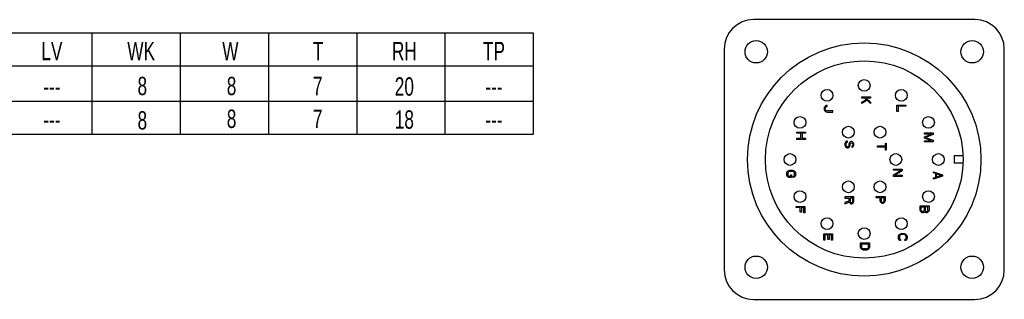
# Model space of a CAD drawing. Header units: millimetres. Extents: x -95 to 535, y -111 to 334.
# Tile 6 of 20: x 113 to 247, y 100 to 138. Entities that reach past the tile are written whole.
import ezdxf
from ezdxf.enums import TextEntityAlignment as Align

# ---------------------------------------------------------------- set-up
doc = ezdxf.new("R2010")
doc.units = ezdxf.units.MM
doc.header["$LTSCALE"] = 23.1
doc.layers.get('0').update_dxf_attribs({"linetype": 'CONTINUOUS'})
doc.layers.add('3_ALL_AXES', color=7, linetype='CONTINUOUS')
doc.layers.add('7_ALL_FEATURES', color=7, linetype='CONTINUOUS')
doc.styles.get("Standard").update_dxf_attribs({"font": 'txt', "width": 0.7})

msp = doc.modelspace()

# ---------------------------------------------------------------- linework, layer by layer
at = {"color": 7, "linetype": 'Continuous'}
for p, q in [((22.7405, 136.5457), (182.7405, 136.5457)), ((122.7405, 136.5457), (122.7405, 122.7151)), ((134.7405, 136.5457), (134.7405, 122.7151)), ((146.7405, 136.5457), (146.7405, 122.7151)), ((158.7405, 136.5457), (158.7405, 122.7151)), ((170.7405, 136.5457), (170.7405, 122.7151)), ((182.7405, 136.5457), (182.7405, 122.7151)), ((22.7405, 132.0457), (182.7405, 132.0457)), ((22.7405, 127.2151), (182.7405, 127.2151)), ((227.4123, 127.6385), (227.4123, 127.7885)), ((227.4123, 127.7885), (228.6123, 127.7885)), ((227.8209, 127.6385), (227.4123, 127.6385)), ((227.4123, 127.0885), (227.9996, 127.4635)), ((228.1272, 127.3385), (227.4123, 126.8885)), ((227.9996, 127.4635), (227.8209, 127.6385)), ((228.0251, 127.6385), (228.6123, 127.0885)), ((228.6123, 127.6385), (228.0251, 127.6385)), ((228.6123, 126.8885), (228.1272, 127.3385)), ((228.6123, 127.7885), (228.6123, 127.6385)), ((222.3179, 126.3635), (222.2923, 126.2385)), ((222.2923, 126.2385), (222.2923, 126.1385)), ((222.2923, 126.1385), (222.3179, 126.0135)), ((222.3689, 126.4635), (222.3179, 126.3635)), ((222.3179, 126.0135), (222.3689, 125.9135)), ((222.4711, 126.5635), (222.3689, 126.4635)), ((222.3689, 125.9135), (222.4711, 125.8135)), ((222.4455, 126.2385), (222.4711, 126.3385)), ((222.4455, 126.1385), (222.4455, 126.2385)), ((222.4711, 126.0385), (222.4455, 126.1385)), ((222.5732, 126.6135), (222.4711, 126.5635)), ((222.4711, 126.3385), (222.5221, 126.4135)), ((222.5221, 125.9635), (222.4711, 126.0385)), ((222.5221, 126.4135), (222.5987, 126.4635)), ((222.5987, 125.9135), (222.5221, 125.9635)), ((222.7009, 126.6385), (222.5732, 126.6135)), ((222.5987, 126.4635), (222.7009, 126.4885)), ((222.7009, 125.8885), (222.5987, 125.9135)), ((222.7009, 126.4885), (222.7009, 126.6385)), ((223.4923, 125.8885), (222.7009, 125.8885)), ((223.4923, 125.7385), (223.4923, 125.8885)), ((227.4123, 126.8885), (227.4123, 127.0885)), ((228.6123, 127.0885), (228.6123, 126.8885)), ((232.1923, 125.7885), (232.1923, 126.6885)), ((232.1923, 126.6885), (233.3923, 126.6885)), ((232.3455, 126.5385), (232.3455, 125.7885)), ((233.3923, 126.5385), (232.3455, 126.5385)), ((233.3923, 126.6885), (233.3923, 126.5385)), ((222.4711, 125.8135), (222.5732, 125.7635)), ((222.5732, 125.7635), (222.7009, 125.7385)), ((222.7009, 125.7385), (223.4923, 125.7385)), ((232.3455, 125.7885), (232.1923, 125.7885)), ((22.7405, 122.7151), (182.7405, 122.7151)), ((218.5723, 122.8585), (218.5723, 123.0085)), ((218.5723, 123.0085), (219.7723, 123.0085)), ((219.134, 122.8585), (218.5723, 122.8585)), ((218.5723, 122.0085), (218.5723, 122.1585)), ((218.5723, 122.1585), (219.134, 122.1585)), ((219.7723, 122.0085), (218.5723, 122.0085)), ((219.134, 122.1585), (219.134, 122.8585)), ((219.2872, 122.8585), (219.2872, 122.1585)), ((219.7723, 122.8585), (219.2872, 122.8585)), ((219.2872, 122.1585), (219.7723, 122.1585)), ((219.7723, 123.0085), (219.7723, 122.8585)), ((219.7723, 122.1585), (219.7723, 122.0085)), ((235.9257, 122.8785), (237.1257, 122.8785)), ((235.9257, 122.7285), (235.9257, 122.8785)), ((235.9257, 122.3785), (236.8704, 122.7285)), ((236.8704, 122.7285), (235.9257, 122.7285)), ((235.9257, 122.1785), (235.9257, 122.3785)), ((236.8704, 121.8285), (235.9257, 122.1785)), ((235.9257, 121.8285), (236.8704, 121.8285)), ((235.9257, 121.6785), (235.9257, 121.8285)), ((237.1257, 122.6535), (236.0533, 122.2785)), ((236.0533, 122.2785), (237.1257, 121.9035)), ((237.1257, 122.8785), (237.1257, 122.6535)), ((237.1257, 121.9035), (237.1257, 121.6785)), ((225.1512, 121.5535), (225.1257, 121.4285)), ((225.1257, 121.4285), (225.1257, 121.2285)), ((225.1257, 121.2285), (225.1512, 121.1035)), ((225.2278, 121.6785), (225.1512, 121.5535)), ((225.1512, 121.1035), (225.2023, 121.0035)), ((225.2023, 121.0035), (225.3044, 120.9035)), ((225.3555, 121.7535), (225.2278, 121.6785)), ((225.2789, 121.4285), (225.3044, 121.5285)), ((225.2789, 121.2285), (225.2789, 121.4285)), ((225.3044, 121.1285), (225.2789, 121.2285)), ((225.3044, 121.5285), (225.381, 121.6035)), ((225.3555, 121.0535), (225.3044, 121.1285)), ((225.3044, 120.9035), (225.4065, 120.8535)), ((225.4576, 121.7785), (225.3555, 121.7535)), ((225.4321, 121.0035), (225.3555, 121.0535)), ((225.381, 121.6035), (225.4576, 121.6285)), ((225.4065, 120.8535), (225.5342, 120.8535)), ((225.5087, 121.0035), (225.4321, 121.0035)), ((225.4576, 121.6285), (225.4576, 121.7785)), ((225.5853, 121.0535), (225.5087, 121.0035)), ((225.5342, 120.8535), (225.6363, 120.9035)), ((225.6363, 121.1285), (225.5853, 121.0535)), ((225.6618, 121.2285), (225.6363, 121.1285)), ((225.6363, 120.9035), (225.7384, 121.0035)), ((225.6874, 121.4785), (225.6618, 121.3785)), ((225.6618, 121.3785), (225.6618, 121.2285)), ((225.7384, 121.5785), (225.6874, 121.4785)), ((225.8406, 121.6785), (225.7384, 121.5785)), ((225.7384, 121.0035), (225.7895, 121.1035)), ((225.7895, 121.1035), (225.815, 121.2285)), ((225.815, 121.3785), (225.8406, 121.4535)), ((225.815, 121.2285), (225.815, 121.3785)), ((225.9427, 121.7035), (225.8406, 121.6785)), ((225.8406, 121.4535), (225.8916, 121.5285)), ((225.8916, 121.5285), (225.9682, 121.5535)), ((226.0448, 121.7035), (225.9427, 121.7035)), ((225.9682, 121.5535), (226.0193, 121.5535)), ((226.0193, 121.5535), (226.0959, 121.5285)), ((226.147, 121.6785), (226.0448, 121.7035)), ((226.0959, 121.1035), (226.0448, 121.0785)), ((226.0448, 121.0785), (226.0448, 120.9285)), ((226.0448, 120.9285), (226.1214, 120.9535)), ((226.0959, 121.5285), (226.147, 121.4535)), ((226.147, 121.1535), (226.0959, 121.1035)), ((226.1214, 120.9535), (226.2235, 121.0285)), ((226.2491, 121.5785), (226.147, 121.6785)), ((226.147, 121.4535), (226.1725, 121.3785)), ((226.1725, 121.2285), (226.147, 121.1535)), ((226.1725, 121.3785), (226.1725, 121.2285)), ((226.2235, 121.0285), (226.3001, 121.1285)), ((226.3001, 121.4785), (226.2491, 121.5785)), ((226.3257, 121.3785), (226.3001, 121.4785)), ((226.3001, 121.1285), (226.3257, 121.2535)), ((226.3257, 121.2535), (226.3257, 121.3785)), ((229.5423, 120.9585), (229.5423, 121.1085)), ((229.5423, 121.1085), (230.6147, 121.1085)), ((230.6147, 120.9585), (229.5423, 120.9585)), ((230.6147, 121.1085), (230.6147, 121.5085)), ((230.6147, 121.5085), (230.7423, 121.5085)), ((230.6147, 120.5585), (230.6147, 120.9585)), ((230.7423, 120.5585), (230.6147, 120.5585)), ((230.7423, 121.5085), (230.7423, 120.5585)), ((237.1257, 121.6785), (235.9257, 121.6785)), ((241.1687, 119.7685), (239.978, 119.7685)), ((239.978, 119.7685), (239.978, 118.7685)), ((231.7157, 117.9685), (232.9157, 117.9685)), ((231.7157, 117.8185), (231.7157, 117.9685)), ((232.7625, 117.8185), (231.7157, 117.8185)), ((231.7157, 117.1935), (232.7625, 117.8185)), ((232.9157, 117.9685), (232.9157, 117.7435)), ((241.1687, 118.7685), (239.978, 118.7685)), ((217.2023, 117.3985), (217.2279, 117.5235)), ((217.2023, 117.1735), (217.2023, 117.3985)), ((217.2279, 117.0485), (217.2023, 117.1735)), ((217.2279, 117.5235), (217.2789, 117.6235)), ((217.2789, 116.9485), (217.2279, 117.0485)), ((217.2789, 117.6235), (217.3811, 117.7235)), ((217.3811, 116.8485), (217.2789, 116.9485)), ((217.3811, 117.4985), (217.3555, 117.3985)), ((217.3555, 117.3985), (217.3555, 117.1735)), ((217.3555, 117.1735), (217.3811, 117.0735)), ((217.3811, 117.7235), (217.4832, 117.7735)), ((217.4321, 117.5735), (217.3811, 117.4985)), ((217.3811, 117.0735), (217.4321, 116.9985)), ((217.4832, 116.8235), (217.3811, 116.8485)), ((217.5087, 117.6235), (217.4321, 117.5735)), ((217.4321, 116.9985), (217.5087, 116.9735)), ((217.4832, 117.7735), (217.6109, 117.7985)), ((217.8662, 116.8235), (217.4832, 116.8235)), ((217.6109, 117.6485), (217.5087, 117.6235)), ((217.5087, 116.9735), (217.713, 116.9735)), ((217.6109, 117.7985), (217.9938, 117.7985)), ((217.9938, 117.6485), (217.6109, 117.6485)), ((217.713, 116.9735), (217.713, 117.1985)), ((217.713, 117.1985), (217.8662, 117.1985)), ((217.8662, 117.1985), (217.8662, 116.8235)), ((217.9938, 117.7985), (218.1215, 117.7735)), ((218.096, 117.6235), (217.9938, 117.6485)), ((218.1726, 117.5735), (218.096, 117.6235)), ((218.096, 116.9735), (218.1726, 116.9985)), ((218.096, 116.8235), (218.096, 116.9735)), ((218.2236, 116.8485), (218.096, 116.8235)), ((218.1215, 117.7735), (218.2236, 117.7235)), ((218.2236, 117.4985), (218.1726, 117.5735)), ((218.1726, 116.9985), (218.2236, 117.0735)), ((218.2236, 117.7235), (218.3257, 117.6235)), ((218.2492, 117.3985), (218.2236, 117.4985)), ((218.2236, 117.0735), (218.2492, 117.1735)), ((218.3257, 116.9485), (218.2236, 116.8485)), ((218.2492, 117.1735), (218.2492, 117.3985)), ((218.3257, 117.6235), (218.3768, 117.5235)), ((218.3768, 117.0485), (218.3257, 116.9485)), ((218.3768, 117.5235), (218.4023, 117.3985)), ((218.4023, 117.1735), (218.3768, 117.0485)), ((218.4023, 117.3985), (218.4023, 117.1735)), ((231.7157, 116.9685), (231.7157, 117.1935)), ((232.9157, 116.9685), (231.7157, 116.9685)), ((232.9157, 117.7435), (231.8944, 117.1185)), ((231.8944, 117.1185), (232.9157, 117.1185)), ((232.9157, 117.1185), (232.9157, 116.9685)), ((237.1623, 117.5985), (238.3623, 117.1985)), ((237.1623, 117.4485), (237.1623, 117.5985)), ((237.4687, 117.3485), (237.1623, 117.4485)), ((238.3623, 116.9985), (237.1623, 116.5985)), ((237.1623, 116.7485), (237.4687, 116.8485)), ((237.1623, 116.5985), (237.1623, 116.7485)), ((237.4687, 116.8485), (237.4687, 117.3485)), ((237.5709, 117.3235), (238.2602, 117.0985)), ((237.5709, 116.8735), (237.5709, 117.3235)), ((238.2602, 117.0985), (237.5709, 116.8735)), ((238.3623, 117.1985), (238.3623, 116.9985)), ((226.3257, 114.1685), (225.1257, 114.1685)), ((225.1257, 114.1685), (225.1257, 114.0185)), ((225.1257, 114.0185), (225.6618, 114.0185)), ((225.6618, 114.0185), (225.6618, 113.5935)), ((226.198, 114.0185), (225.815, 114.0185)), ((225.815, 114.0185), (225.815, 113.5435)), ((226.198, 113.5435), (226.198, 114.0185)), ((226.3257, 113.5685), (226.3257, 114.1685)), ((229.3757, 114.2185), (230.5757, 114.2185)), ((229.3757, 114.0685), (229.3757, 114.2185)), ((229.9118, 114.0685), (229.3757, 114.0685)), ((229.9118, 113.6185), (229.9118, 114.0685)), ((230.448, 114.0685), (230.065, 114.0685)), ((230.065, 114.0685), (230.065, 113.5935)), ((230.448, 113.5935), (230.448, 114.0685)), ((230.5757, 114.2185), (230.5757, 113.6185)), ((218.4823, 112.7385), (218.4823, 112.8885)), ((218.4823, 112.8885), (219.6823, 112.8885)), ((219.044, 112.7385), (218.4823, 112.7385)), ((219.044, 112.0885), (219.044, 112.7385)), ((219.1972, 112.7385), (219.1972, 112.0885)), ((219.5292, 112.7385), (219.1972, 112.7385)), ((219.5292, 111.9885), (219.5292, 112.7385)), ((219.6823, 112.8885), (219.6823, 111.9885)), ((225.6618, 113.5935), (225.1257, 113.3935)), ((225.1257, 113.2185), (225.7129, 113.4435)), ((225.1257, 113.3935), (225.1257, 113.2185)), ((225.7129, 113.4435), (225.764, 113.3435)), ((225.764, 113.3435), (225.8661, 113.2685)), ((225.815, 113.5435), (225.8406, 113.4685)), ((225.8406, 113.4685), (225.8916, 113.4185)), ((225.8661, 113.2685), (225.9427, 113.2435)), ((225.8916, 113.4185), (225.9682, 113.3935)), ((225.9427, 113.2435), (226.0448, 113.2435)), ((225.9682, 113.3935), (226.0448, 113.3935)), ((226.0448, 113.3935), (226.1214, 113.4185)), ((226.0448, 113.2435), (226.1214, 113.2685)), ((226.1214, 113.4185), (226.1725, 113.4685)), ((226.1214, 113.2685), (226.2235, 113.3435)), ((226.1725, 113.4685), (226.198, 113.5435)), ((226.2235, 113.3435), (226.3001, 113.4435)), ((226.3001, 113.4435), (226.3257, 113.5685)), ((229.9374, 113.4935), (229.9118, 113.6185)), ((230.014, 113.3935), (229.9374, 113.4935)), ((230.1161, 113.3185), (230.014, 113.3935)), ((230.065, 113.5935), (230.0906, 113.5185)), ((230.0906, 113.5185), (230.1416, 113.4685)), ((230.1927, 113.2935), (230.1161, 113.3185)), ((230.1416, 113.4685), (230.2182, 113.4435)), ((230.2948, 113.2935), (230.1927, 113.2935)), ((230.2182, 113.4435), (230.2948, 113.4435)), ((230.2948, 113.4435), (230.3714, 113.4685)), ((230.3714, 113.3185), (230.2948, 113.2935)), ((230.3714, 113.4685), (230.4225, 113.5185)), ((230.4735, 113.3935), (230.3714, 113.3185)), ((230.4225, 113.5185), (230.448, 113.5935)), ((230.5501, 113.4935), (230.4735, 113.3935)), ((230.5757, 113.6185), (230.5501, 113.4935)), ((235.3523, 112.9485), (236.5523, 112.9485)), ((235.3523, 112.3485), (235.3523, 112.9485)), ((235.5055, 112.7985), (235.8885, 112.7985)), ((235.5055, 112.3235), (235.5055, 112.7985)), ((235.8885, 112.7985), (235.8885, 112.3235)), ((236.3992, 112.7985), (236.0417, 112.7985)), ((236.0417, 112.7985), (236.0417, 112.3235)), ((236.3992, 112.3235), (236.3992, 112.7985)), ((236.5523, 112.9485), (236.5523, 112.3485)), ((219.1972, 112.0885), (219.044, 112.0885)), ((219.6823, 111.9885), (219.5292, 111.9885)), ((235.3779, 112.2235), (235.3523, 112.3485)), ((235.4545, 112.1235), (235.3779, 112.2235)), ((235.5566, 112.0485), (235.4545, 112.1235)), ((235.5311, 112.2485), (235.5055, 112.3235)), ((235.5821, 112.1985), (235.5311, 112.2485)), ((235.6332, 112.0235), (235.5566, 112.0485)), ((235.6587, 112.1735), (235.5821, 112.1985)), ((235.7609, 112.0235), (235.6332, 112.0235)), ((235.7353, 112.1735), (235.6587, 112.1735)), ((235.8119, 112.1985), (235.7353, 112.1735)), ((235.8374, 112.0485), (235.7609, 112.0235)), ((235.863, 112.2485), (235.8119, 112.1985)), ((235.9396, 112.1235), (235.8374, 112.0485)), ((235.8885, 112.3235), (235.863, 112.2485)), ((235.9651, 112.1735), (235.9396, 112.1235)), ((235.9906, 112.1235), (235.9651, 112.1735)), ((236.0928, 112.0485), (235.9906, 112.1235)), ((236.0417, 112.3235), (236.0672, 112.2485)), ((236.0672, 112.2485), (236.1183, 112.1985)), ((236.1694, 112.0235), (236.0928, 112.0485)), ((236.1183, 112.1985), (236.1949, 112.1735)), ((236.2715, 112.0235), (236.1694, 112.0235)), ((236.1949, 112.1735), (236.246, 112.1735)), ((236.246, 112.1735), (236.3226, 112.1985)), ((236.3481, 112.0485), (236.2715, 112.0235)), ((236.3226, 112.1985), (236.3736, 112.2485)), ((236.4502, 112.1235), (236.3481, 112.0485)), ((236.3736, 112.2485), (236.3992, 112.3235)), ((236.5268, 112.2235), (236.4502, 112.1235)), ((236.5523, 112.3485), (236.5268, 112.2235)), ((222.2423, 109.1585), (223.4423, 109.1585)), ((222.2423, 108.2585), (222.2423, 109.1585)), ((222.804, 109.0085), (222.3955, 109.0085)), ((222.3955, 109.0085), (222.3955, 108.2585)), ((222.804, 108.3585), (222.804, 109.0085)), ((223.2892, 109.0085), (222.9572, 109.0085)), ((222.9572, 109.0085), (222.9572, 108.3585)), ((223.2892, 108.2585), (223.2892, 109.0085)), ((223.4423, 109.1585), (223.4423, 108.2585)), ((232.3823, 108.7885), (232.4079, 108.9135)), ((232.3823, 108.5635), (232.3823, 108.7885)), ((232.4079, 108.4385), (232.3823, 108.5635)), ((232.4079, 108.9135), (232.4589, 109.0135)), ((232.4589, 108.3385), (232.4079, 108.4385)), ((232.4589, 109.0135), (232.5611, 109.1135)), ((232.5611, 108.8885), (232.5355, 108.7885)), ((232.5355, 108.7885), (232.5355, 108.5635)), ((232.5355, 108.5635), (232.5611, 108.4635)), ((232.5611, 109.1135), (232.6632, 109.1635)), ((232.6121, 108.9635), (232.5611, 108.8885)), ((232.5611, 108.4635), (232.6121, 108.3885)), ((232.6887, 109.0135), (232.6121, 108.9635)), ((232.6632, 109.1635), (232.7909, 109.1885)), ((232.7909, 109.0385), (232.6887, 109.0135)), ((232.7909, 109.1885), (233.1738, 109.1885)), ((233.1738, 109.0385), (232.7909, 109.0385)), ((233.1738, 109.1885), (233.3015, 109.1635)), ((233.276, 109.0135), (233.1738, 109.0385)), ((233.3526, 108.9635), (233.276, 109.0135)), ((233.3015, 109.1635), (233.4036, 109.1135)), ((233.4036, 108.8885), (233.3526, 108.9635)), ((233.3526, 108.3885), (233.4036, 108.4635)), ((233.4036, 109.1135), (233.5057, 109.0135)), ((233.4292, 108.7885), (233.4036, 108.8885)), ((233.4036, 108.4635), (233.4292, 108.5635)), ((233.4292, 108.5635), (233.4292, 108.7885)), ((233.5057, 109.0135), (233.5568, 108.9135)), ((233.5568, 108.4385), (233.5057, 108.3385)), ((233.5568, 108.9135), (233.5823, 108.7885)), ((233.5823, 108.5635), (233.5568, 108.4385)), ((233.5823, 108.7885), (233.5823, 108.5635)), ((222.3955, 108.2585), (222.2423, 108.2585)), ((222.9572, 108.3585), (222.804, 108.3585)), ((223.4423, 108.2585), (223.2892, 108.2585)), ((227.2523, 107.9285), (228.4523, 107.9285)), ((227.2523, 107.3285), (227.2523, 107.9285)), ((227.2779, 107.2035), (227.2523, 107.3285)), ((227.3289, 107.1035), (227.2779, 107.2035)), ((227.4311, 107.0035), (227.3289, 107.1035)), ((227.4055, 107.7785), (228.2992, 107.7785)), ((227.4055, 107.3285), (227.4055, 107.7785)), ((227.4311, 107.2285), (227.4055, 107.3285)), ((227.4821, 107.1535), (227.4311, 107.2285)), ((227.5587, 107.1035), (227.4821, 107.1535)), ((227.6609, 107.0785), (227.5587, 107.1035)), ((228.146, 107.1035), (228.0438, 107.0785)), ((228.2226, 107.1535), (228.146, 107.1035)), ((228.2736, 107.2285), (228.2226, 107.1535)), ((228.2992, 107.3285), (228.2736, 107.2285)), ((228.3757, 107.1035), (228.2736, 107.0035)), ((228.2992, 107.7785), (228.2992, 107.3285)), ((228.4268, 107.2035), (228.3757, 107.1035)), ((228.4523, 107.3285), (228.4268, 107.2035)), ((228.4523, 107.9285), (228.4523, 107.3285)), ((232.5611, 108.2385), (232.4589, 108.3385)), ((232.6887, 108.2135), (232.5611, 108.2385)), ((232.6121, 108.3885), (232.6887, 108.3635)), ((232.6887, 108.3635), (232.6887, 108.2135)), ((233.276, 108.3635), (233.3526, 108.3885)), ((233.276, 108.2135), (233.276, 108.3635)), ((233.4036, 108.2385), (233.276, 108.2135)), ((233.5057, 108.3385), (233.4036, 108.2385)), ((227.5332, 106.9535), (227.4311, 107.0035)), ((227.6609, 106.9285), (227.5332, 106.9535)), ((228.0438, 107.0785), (227.6609, 107.0785)), ((228.0438, 106.9285), (227.6609, 106.9285)), ((228.1715, 106.9535), (228.0438, 106.9285)), ((228.2736, 107.0035), (228.1715, 106.9535))]:
    msp.add_line(p, q, dxfattribs=at)
at = {"layer": '3_ALL_AXES', "color": 7, "linetype": 'Continuous'}
for centre, radius in [((213.058, 133.9485), 1.525), ((242.418, 133.9485), 1.525), ((227.738, 119.2685), 15.875), ((227.738, 119.2685), 13.44), ((227.738, 129.3598), 0.8), ((222.6924, 128.0078), 0.8), ((232.7837, 128.0078), 0.8), ((218.9987, 124.3142), 0.8), ((236.4774, 124.3142), 0.8), ((225.588, 122.9924), 0.8), ((229.888, 122.9924), 0.8), ((217.6467, 119.2685), 0.8), ((232.038, 119.2685), 0.8), ((237.8293, 119.2685), 0.8), ((225.588, 115.5446), 0.8), ((229.888, 115.5446), 0.8), ((218.9987, 114.2228), 0.8), ((236.4774, 114.2228), 0.8), ((222.6924, 110.5292), 0.8), ((232.7837, 110.5292), 0.8), ((227.738, 109.1772), 0.8), ((213.058, 104.5885), 1.525), ((242.418, 104.5885), 1.525)]:
    msp.add_circle(centre, radius, dxfattribs=at)
at = {"layer": '7_ALL_FEATURES', "color": 7, "linetype": 'Continuous'}
for p, q in [((242.788, 138.3185), (212.688, 138.3185)), ((208.688, 134.3185), (208.688, 104.2185)), ((246.788, 104.2185), (246.788, 134.3185)), ((212.688, 100.2185), (242.788, 100.2185))]:
    msp.add_line(p, q, dxfattribs=at)
for centre, start, end in [((212.688, 134.3185), 90, 180), ((242.788, 134.3185), 0, 90), ((212.688, 104.2185), 180, 270), ((242.788, 104.2185), 270, 0)]:
    msp.add_arc(centre, 4, start, end, dxfattribs=at)

# ---------------------------------------------------------------- texts
at = {"color": 7, "linetype": 'Continuous', "width": 0.7}
for s, p in [('LV', (117.299, 132.7957)), ('WK', (129.4318, 132.7957)), ('W', (141.5646, 132.7957)), ('T', (153.4845, 132.7957)), ('RH', (165.2189, 132.7957)), ('TP', (177.4044, 132.7957)), ('8', (129.5919, 128.032)), ('8', (141.7247, 128.032)), ('7', (153.4318, 128.032)), ('20', (165.2189, 127.9651)), ('---', (117.299, 127.9651)), ('---', (177.4044, 127.9651)), ('8', (129.5919, 123.3527)), ('8', (141.7247, 123.5654)), ('7', (153.4318, 123.5654)), ('18', (165.2189, 123.4651)), ('---', (117.299, 123.4651)), ('---', (177.4044, 123.4651))]:
    msp.add_text(s, height=2.5, dxfattribs=at).set_placement(p, align=Align.CENTER)

doc.saveas('drawing.dxf')
